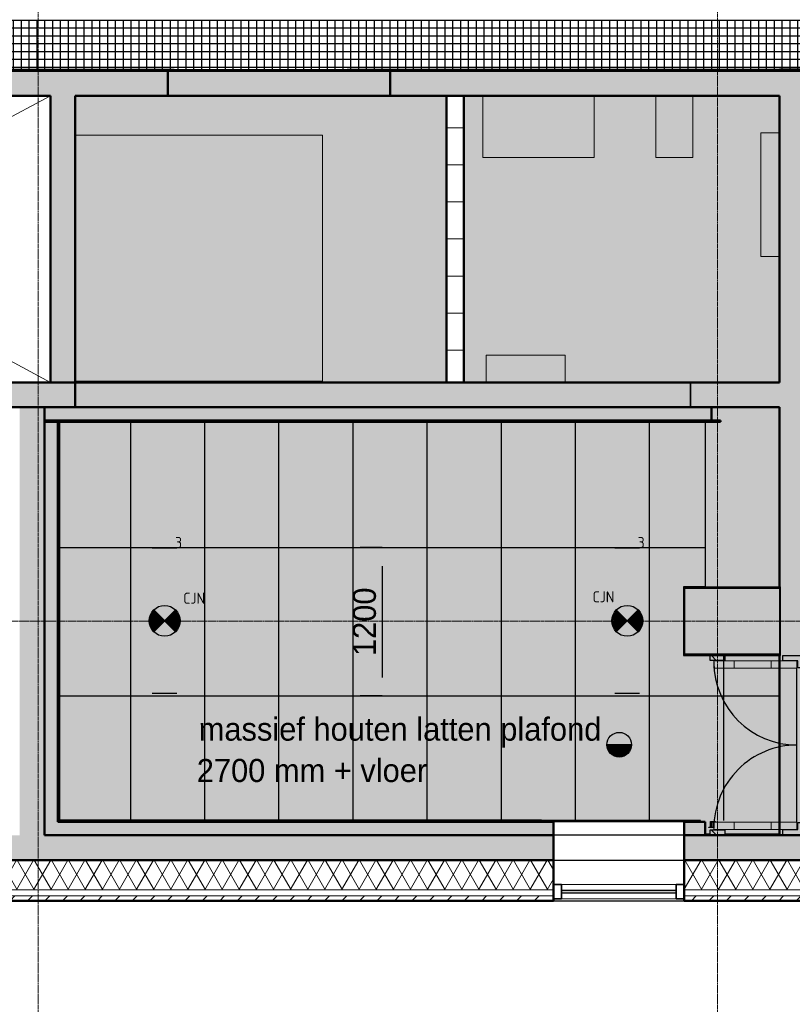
# Model space of a CAD drawing. Header units: millimetres. Extents: x 3625 to 90524, y -20577 to 42628.
# Tile 121 of 256: x 62089 to 68344, y 16227 to 24196. Entities that reach past the tile are written whole.
import ezdxf
from ezdxf.enums import TextEntityAlignment as Align
from ezdxf.xclip import XClip

# ---------------------------------------------------------------- set-up
doc = ezdxf.new("R2010")
doc.units = ezdxf.units.MM
doc.header["$XCLIPFRAME"] = 2
doc.linetypes.add('stramien', pattern=[22.225, 12.7, -3.175, 3.175, -3.175])
for name, color, linetype, lineweight in [('A-CLNG-IDEN', 6, 'Continuous', 18), ('A-CLNG-SUSP', 5, 'Continuous', 25), ('A-DOOR', 1, 'Continuous', 25), ('A-FLOR-OTLN', 6, 'Continuous', 18), ('A-FLOR-PATT', 8, 'Continuous', 18), ('A-GENM', 6, 'Continuous', 18), ('A-GLAZ', 6, 'Continuous', 18), ('A-GLAZ-CWMG', 3, 'Continuous', 18), ('A-WALL', 2, 'Continuous', 25), ('A-WALL-PATT', 2, 'Continuous', 50), ('I-WALL', 2, 'Continuous', 25), ('S-COLS', 6, 'Continuous', 18), ('S-GRID', 1, 'Continuous', 18), ('Shaft Openings', 7, 'Continuous', 18)]:
    doc.layers.add(name, color=color, linetype=linetype, lineweight=lineweight)
for name, color, linetype in [('ATN Latten PL', 240, 'Continuous'), ('ATN Roosterplafond', 20, 'Continuous'), ('EL6321--', 3, 'Continuous'), ('EL6511--', 3, 'Continuous')]:
    doc.layers.add(name, color=color, linetype=linetype)
doc.styles.add('Frutiger_3', font='txt', dxfattribs={"height": 186.571782})
doc.styles.add('STABICAD-018', font='ISO8.SHX', dxfattribs={"height": 90})
doc.dimstyles.new('00_KU_2_5mm_-_pijl', dxfattribs={"dimscale": 304.8, "dimtxt": 250, "dimasz": 0.492126, "dimexe": 0.590551, "dimexo": 0.0625, "dimgap": 0.164042, "dimtad": 1, "dimdec": 0, "dimzin": 0, "dimdsep": 46, "dimtxsty": 'Frutiger_3', "dimsah": 1, "dimcen": 0.09, "dimdle": 0.590551, "dimazin": 0, "dimtfac": 1, "dimtdec": 0, "dimtix": 1, "dimtmove": 0, "dimatfit": 3, "dimfxl": 0.590551, "dimfxlon": 1, "dimtvp": 1, "dimtolj": 1, "dimtzin": 0, "dimarcsym": 2})
pattern_1 = [(315, (7129.3, 43427.6), (707.107, 707.107), []), (45, (7129.3, 43427.6), (-707.107, 707.107), [])]
pattern_2 = [(0, (7129.27, 43427.6), (0, 300), [])]
pattern_3 = [(0, (24722.47, 0), (406.4, 101.6), [33.528, -271.272, 33.528, -271.272, -1625.6]), (0, (24722.47, 0), (406.4, 101.6), [-609.6, 33.528, -576.072, 33.528, -271.272, -711.2]), (0, (24722.47, 0), (406.4, 101.6), [-1524, 33.528, -169.672, 33.528, -474.472]), (120, (24874.87, 50.8), (-291.18818, 301.15272), [33.528, -271.272, 33.528, -271.272, -1625.6]), (120, (24874.87, 50.8), (-291.18818, 301.15272), [-609.6, 33.528, -576.072, 33.528, -271.272, -711.2]), (120, (24874.87, 50.8), (-291.18818, 301.15272), [-1524, 33.528, -169.672, 33.528, -474.472]), (240, (24925.67, 254), (-115.21182, -402.75272), [33.528, -271.272, 33.528, -271.272, -1625.6]), (240, (24925.67, 254), (-115.21182, -402.75272), [-609.6, 33.528, -576.072, 33.528, -271.272, -711.2]), (240, (24925.67, 254), (-115.21182, -402.75272), [-1524, 33.528, -169.672, 33.528, -474.472])]

# ---------------------------------------------------------------- blocks, each defined once
blk = doc.blocks.new('3073_04 constructie_abt_export 08-11-2012_rvt-1-Plotview plafond vierde Verdieping - 1 op 100')
at = {"layer": 'A-FLOR-PATT'}
h = blk.add_hatch(color=254, dxfattribs=at)
h.paths.add_polyline_path([(42916.6, 17595.2), (43516.6, 17595.2), (43516.6, 17603.2), (43076.1, 17603.2), (43076.1, 17598.2), (42956.1, 17598.2), (42956.1, 17603.2), (42916.6, 17603.2)], flags=0)
h.paths.add_polyline_path([(42276.7, 17705.2), (42876.6, 17705.2), (42876.6, 17715.2), (41591.6, 17715.2), (41591.6, 17705.2), (41686.6, 17705.2)], flags=0)
h.paths.add_polyline_path([(42916.6, 19605.2), (43516.6, 19605.2), (43516.6, 21061.2), (42966.6, 21061.2), (42966.6, 20951.2), (43039.6, 20951.2), (43039.6, 20941.2), (42916.6, 20941.2), (42916.6, 19607.9)], flags=0)
h.paths.add_polyline_path([(33086.6, 21051.2), (33096.6, 21051.2), (33096.6, 21053.2), (33086.6, 21053.2)], flags=0)
h.paths.add_polyline_path([(41068.2, 21261.2), (41144, 21261.2), (41144, 21481.2), (41783.6, 21481.2), (41783.6, 21261.2), (43516.6, 21261.2), (43516.6, 22280.8), (43366.6, 22280.8), (43366.6, 23280.8), (43516.6, 23280.8), (43516.6, 23581.2), (42816.6, 23581.2), (42816.6, 23081.2), (42516.6, 23081.2), (42516.6, 23581.2), (42016.6, 23581.2), (42016.6, 23081.2), (41116.6, 23081.2), (41116.6, 23581.2), (40960.8, 23581.2), (40960.8, 21261.2)], flags=0)
h.paths.add_polyline_path([(40820.8, 21261.2), (40820.8, 23581.2), (37816.6, 23581.2), (37816.6, 23261.2), (39816.6, 23261.2), (39816.6, 21261.2)], flags=0)
h.paths.add_polyline_path([(42488.9, 24301.2), (43516.6, 24301.2), (43516.4, 24551.2), (42739.6, 24551.2), (42739.6, 25105.2), (43516.6, 25105.2), (43516.6, 25355.2), (42488.9, 25355.2), (42488.9, 24318.3)], flags=0)
h.paths.add_polyline_path([(32134.8, 24301.2), (32544.6, 24301.2), (32544.6, 25355.2), (32134.8, 25355.2), (32134.8, 25105.2), (32293.6, 25105.2), (32293.6, 24551.2), (32134.8, 24551.2), (32134.8, 24318.3)], flags=0)
h.paths.add_polyline_path([(37493.8, 24301.2), (38044.1, 24301.2), (38044.1, 25355.2), (36988.9, 25355.2), (36988.9, 24301.2), (37166.3, 24301.2)], flags=0)
h.paths.add_polyline_path([(37244.3, 24551.2), (37244.3, 25105.2), (37798.3, 25105.2), (37798.3, 24551.2), (37249.6, 24551.2)], flags=0)
h.paths.add_polyline_path([(37788.3, 24561.2), (37788.3, 25095.2), (37783.6, 25095.2), (37783.6, 24561.2)], flags=0)
h.paths.add_polyline_path([(43516.6, 26233.1), (43516.6, 26251.2), (42505.2, 26251.2), (42505.2, 28871.2), (43516.6, 28871.2), (43516.6, 28901.9), (42488.9, 28901.9), (42488.9, 26233.1), (43485.2, 26233.1)], flags=0)
h.paths.add_polyline_path([(43005.2, 26751.2), (43516.6, 26751.2), (43516.6, 26761.2), (43015.2, 26761.2), (43015.2, 28361.2), (43516.6, 28361.2), (43516.6, 28371.2), (43005.2, 28371.2), (43005.2, 26761.2)], flags=0)
h.paths.add_polyline_path([(43261.1, 29801.2), (43516.6, 29801.2), (43516.4, 30051.2), (42739.6, 30051.2), (42739.6, 30605.2), (43516.6, 30605.2), (43516.6, 30855.2), (42488.8, 30855.2), (42488.8, 29801.2), (43107.8, 29801.2)], flags=0)
h.paths.add_polyline_path([(37442.7, 29801.2), (41710.7, 29801.2), (41710.7, 31078.2), (41293.3, 31078.2), (41293.3, 30041.2), (32134.8, 30041.2), (32134.8, 29801.2), (37249.6, 29801.2)], flags=0)
h.paths.add_polyline_path([(41068.2, 30261.2), (41073.3, 30261.2), (41073.3, 30715.7), (40995.1, 30715.7), (40995.1, 30261.2)], flags=0)
h.paths.add_polyline_path([(39340.3, 30261.2), (39550.3, 30261.2), (39550.3, 30715.7), (39340.3, 30715.7), (39340.3, 30482)], flags=0)
h.paths.add_polyline_path([(33903.6, 30261.2), (33903.6, 30715.7), (33602.6, 30715.7), (33602.6, 30261.2), (33817.3, 30261.2)], flags=0)
h.paths.add_polyline_path([(32134.8, 30595.2), (32229.1, 30595.2), (32229.1, 30715.7), (32134.8, 30714.6), (32134.8, 30687.4)], flags=0)
h.paths.add_polyline_path([(41068.2, 30860.7), (41073.3, 30860.7), (41073.3, 31078.2), (41051.3, 31078.2), (41051.3, 30860.7)], flags=0)
h = blk.add_hatch(color=10, dxfattribs=at)
h.paths.add_polyline_path([(41783.6, 21261.2), (41783.6, 21481.2), (41144, 21481.2), (41144, 21261.2)], flags=0)
h.paths.add_polyline_path([(42816.6, 23081.2), (42816.6, 23581.2), (42516.6, 23581.2), (42516.6, 23081.2)], flags=0)
h.paths.add_polyline_path([(41916.6, 23081.2), (42016.6, 23081.2), (42016.6, 23581.2), (41116.6, 23581.2), (41116.6, 23081.2), (41783.6, 23081.2)], flags=0)
at = {"layer": 'A-WALL-PATT', "lineweight": 25}
for points in [[(36234.2, 23581.2), (37616.6, 23581.2), (37616.6, 23781.2), (33096.6, 23781.2), (33096.6, 23581.2), (33817.3, 23581.2)], [(38566.6, 23581.2), (40366.6, 23581.2), (40366.6, 23781.2), (38566.6, 23781.2)], [(37616.6, 21061.2), (37816.6, 21061.2), (37816.6, 23581.2), (37616.6, 23581.2), (37616.6, 21261.2)], [(37616.6, 21061.2), (37616.6, 21261.2), (33296.6, 21261.2), (33296.6, 21061.2), (36234.2, 21061.2)], [(43516.6, 21061.2), (43516.6, 21261.2), (37366.6, 21261.2), (37366.6, 21061.2), (43485.2, 21061.2)], [(37566.6, 17595.2), (37566.6, 21061.2), (37366.6, 21061.2), (37366.6, 17595.2)], [(43516.6, 19593.2), (43716.6, 19593.2), (43716.6, 21061.2), (43516.6, 21061.2), (43516.6, 20209.1)], [(43716.6, 17595.2), (43716.6, 19061.2), (43516.6, 19061.2), (43516.6, 17595.2)]]:
    blk.add_hatch(color=250, dxfattribs=at).paths.add_polyline_path(points, flags=0)
h = blk.add_hatch(color=250, dxfattribs=at)
h.paths.add_polyline_path([(43516.6, 23581.2), (43516.6, 23781.2), (40366.6, 23781.2), (40366.6, 23581.2), (43485.2, 23581.2)], flags=0)
h.paths.add_polyline_path([(38566.6, 23581.2), (38566.6, 23781.2), (37616.6, 23781.2), (37616.6, 23581.2), (37816.6, 23581.2)], flags=0)
h = blk.add_hatch(color=250, dxfattribs=at)
h.paths.add_polyline_path([(43516.6, 19061.2), (43716.6, 19061.2), (43716.6, 19593.2), (43516.6, 19593.2), (43516.6, 19387.3)], flags=0)
h.paths.add_polyline_path([(43716.6, 21061.2), (43716.6, 23793.2), (43516.6, 23793.2), (43516.6, 21061.2)], flags=0)
h = blk.add_hatch(color=250, dxfattribs=at)
h.paths.add_polyline_path([(43485.2, 17395.2), (43716.6, 17395.2), (43716.6, 17593.2), (43516.6, 17593.2), (43516.6, 17595.2), (42746.6, 17595.2), (42746.6, 17395.2)], flags=0)
h.paths.add_polyline_path([(41686.6, 17395.2), (41686.6, 17595.2), (34162.9, 17595.2), (34162.9, 17395.2), (41068.2, 17395.2)], flags=0)
h.paths.add_polyline_path([(33470.3, 17395.2), (33470.3, 17595.2), (32116.6, 17595.2), (32116.6, 17395.2)], flags=0)
at = {"layer": 'S-COLS', "lineweight": 5}
blk.add_hatch(color=256, dxfattribs=at).paths.add_polyline_path([(43516.6, 19061.2), (43516.6, 19595.2), (42749.6, 19595.2), (42749.6, 19061.2), (43485.2, 19061.2)], flags=0)
at = {"layer": 'A-FLOR-OTLN', "color": 7}
for p, q in [((41116.6, 23581.2), (41116.6, 23081.2)), ((42016.6, 23081.2), (42016.6, 23581.2)), ((42516.6, 23581.2), (42516.6, 23081.2)), ((42816.6, 23081.2), (42816.6, 23581.2)), ((43516.6, 23280.8), (43366.6, 23280.8)), ((43366.6, 23280.8), (43366.6, 22280.8)), ((39816.6, 23261.2), (37816.6, 23261.2)), ((39816.6, 21261.2), (39816.6, 23261.2)), ((41116.6, 23081.2), (42016.6, 23081.2)), ((42516.6, 23081.2), (42816.6, 23081.2)), ((43366.6, 22280.8), (43516.6, 22280.8)), ((41783.6, 21481.2), (41144, 21481.2)), ((41144, 21481.2), (41144, 21261.2)), ((41783.6, 21261.2), (41783.6, 21481.2))]:
    blk.add_line(p, q, dxfattribs=at)
at = {"layer": 'A-WALL', "color": 50, "lineweight": 50}
for p, q in [((33096.6, 23781.2), (37616.6, 23781.2)), ((37616.6, 23781.2), (38566.6, 23781.2)), ((38566.6, 23781.2), (38566.6, 23581.2)), ((38566.6, 23781.2), (40366.6, 23781.2)), ((38566.6, 23581.2), (38566.6, 23781.2)), ((40366.6, 23581.2), (40366.6, 23781.2)), ((40366.6, 23781.2), (43516.6, 23781.2)), ((40366.6, 23781.2), (40366.6, 23581.2)), ((43516.6, 23781.2), (43516.6, 23793.2)), ((43516.6, 23793.2), (43716.6, 23793.2)), ((37616.6, 23581.2), (33296.6, 23581.2)), ((37616.6, 21261.2), (37616.6, 23581.2)), ((38566.6, 23581.2), (37816.6, 23581.2)), ((37816.6, 23581.2), (37816.6, 21061.2)), ((40366.6, 23581.2), (38566.6, 23581.2)), ((43516.6, 23581.2), (40366.6, 23581.2)), ((43516.6, 21261.2), (43516.6, 23581.2)), ((33296.6, 21261.2), (37616.6, 21261.2)), ((37366.6, 21261.2), (43516.6, 21261.2)), ((37616.6, 21061.2), (33296.6, 21061.2)), ((43516.6, 21061.2), (37566.6, 21061.2)), ((37566.6, 21061.2), (37566.6, 17595.2)), ((37816.6, 21061.2), (37616.6, 21061.2)), ((43516.6, 19595.2), (43516.6, 21061.2)), ((43516.6, 17595.2), (43516.6, 19061.2)), ((37566.6, 17595.2), (41686.6, 17595.2)), ((41686.6, 17595.2), (41686.6, 17395.2)), ((42746.6, 17595.2), (43516.6, 17595.2)), ((42746.6, 17395.2), (42746.6, 17595.2)), ((43716.6, 17595.2), (43516.6, 17595.2)), ((41686.6, 17395.2), (34162.9, 17395.2)), ((43716.6, 17395.2), (42746.6, 17395.2))]:
    blk.add_line(p, q, dxfattribs=at)
at = {"layer": 'A-WALL', "color": 250}
for p, q in [((42746.6, 17595.2), (41686.6, 17595.2)), ((41686.6, 17395.2), (42746.6, 17395.2))]:
    blk.add_line(p, q, dxfattribs=at)
at = {"layer": 'S-COLS', "color": 90, "lineweight": 35}
for p, q in [((42749.6, 19061.2), (42749.6, 19595.2)), ((42749.6, 19595.2), (43516.6, 19595.2)), ((43516.6, 19595.2), (43516.6, 19593.2)), ((43516.6, 19061.2), (42749.6, 19061.2))]:
    blk.add_line(p, q, dxfattribs=at)
at = {"layer": 'Shaft Openings'}
for p, q in [((33296.6, 23581.2), (37616.6, 21261.2)), ((37616.6, 23581.2), (33296.6, 21261.2))]:
    blk.add_line(p, q, dxfattribs=at)
blk = doc.blocks.new('10844_ABT model nieuw_export 08-11-2012_rvt-1-Plotview plafond vierde Verdieping - 1 op 100')
at = {"layer": 'A-FLOR-PATT'}
h = blk.add_hatch(color=254, dxfattribs=at)
h.paths.add_polyline_path([(45902.2, 21269.2), (46090.8, 21269.2), (46090.8, 23161.2), (43720.8, 23161.2), (43720.8, 23171.2), (43716.6, 23171.2), (43716.6, 21269.2)], flags=0)
h.paths.add_polyline_path([(28740, 21269.2), (30263.6, 21269.2), (30263.6, 23567.2), (28470.7, 23567.2), (28470.7, 21269.2)], flags=0)
h.paths.add_polyline_path([(43516.6, 22280.8), (43516.6, 23280.8), (43366.6, 23280.8), (43366.6, 22280.8), (43485.2, 22280.8)], flags=0)
h.paths.add_polyline_path([(43720.8, 23311.2), (43720.6, 23781.2), (43716.6, 23781.2), (43716.6, 23311.2)], flags=0)
h.paths.add_polyline_path([(43516.6, 24301.2), (43520.8, 24301.2), (43520.8, 24551.2), (43516.6, 24551.2), (43516.6, 24318.3)], flags=0)
h.paths.add_polyline_path([(43520.8, 25105.2), (43520.8, 25355.2), (43516.6, 25355.2), (43516.6, 25105.2)], flags=0)
h.paths.add_polyline_path([(43516.6, 26233.1), (43520.8, 26233.1), (43520.8, 26251.2), (43516.6, 26251.2)], flags=0)
h.paths.add_polyline_path([(43520.8, 26751.2), (43520.8, 26761.2), (43516.6, 26761.2), (43516.6, 26751.2)], flags=0)
h.paths.add_polyline_path([(43516.6, 28361.2), (43520.8, 28361.2), (43520.8, 28371.2), (43516.6, 28371.2)], flags=0)
h.paths.add_polyline_path([(43516.6, 28871.2), (43520.8, 28871.2), (43520.8, 28901.9), (43516.6, 28901.9)], flags=0)
h.paths.add_polyline_path([(43516.6, 29801.2), (43520.8, 29801.2), (43520.8, 30051.2), (43516.6, 30051.2)], flags=0)
blk.add_hatch(color=254, dxfattribs=at).paths.add_polyline_path([(39816.6, 21269.2), (39816.6, 23261.2), (37816.6, 23261.2), (37816.6, 21269.2), (38651.2, 21269.2)], flags=0)
blk = doc.blocks.new('32_KA HK-20 - Houten deur op kleefmagneet trappenhuis-7675201-Plotview plafond vierde Verdieping - 1 op 100')
at = {"layer": 'A-DOOR', "lineweight": 18}
h = blk.add_hatch(dxfattribs=at)
h.set_pattern_fill('FP_60', color=256, style=0, pattern_type=2)
h.set_pattern_definition(pattern_1)
h.paths.add_polyline_path([(5, 471.5), (5, 351.5), (45, 351.5), (45, 471.5)], flags=0)
h = blk.add_hatch(dxfattribs=at)
h.set_pattern_fill('FP_61', color=256, style=0, pattern_type=2)
h.set_pattern_definition(pattern_2)
h.paths.add_polyline_path([(49, 441.5), (49, -231), (109, -231), (109, 441.5)], flags=0)
h = blk.add_hatch(dxfattribs=at)
h.set_pattern_fill('FP_61', color=256, style=0, pattern_type=2)
h.set_pattern_definition(pattern_2)
h.paths.add_polyline_path([(1354, 441.5), (1354, -231), (1414, -231), (1414, 441.5)], flags=0)
h = blk.add_hatch(dxfattribs=at)
h.set_pattern_fill('FP_60', color=256, style=0, pattern_type=2)
h.set_pattern_definition(pattern_1)
h.paths.add_polyline_path([(1418, 351.5), (1458, 351.5), (1458, 471.5), (1418, 471.5)], flags=0)
at = {"layer": 'A-DOOR'}
for p, q in [((64, 441.5), (64, 481.5)), ((64, 481.5), (69, 481.5)), ((69, 481.5), (69, 467.5)), ((5, 351.5), (5, 471.5)), ((5, 471.5), (45, 471.5)), ((45, 471.5), (45, 351.5)), ((109, 441.5), (64, 441.5)), ((69, 467.5), (114, 467.5)), ((109, 462.5), (69, 462.5)), ((69, 462.5), (69, 446.5)), ((69, 446.5), (109, 446.5)), ((109, 446.5), (109, 462.5)), ((109, 427.5), (109, 441.5)), ((114, 427.5), (109, 427.5)), ((114, 467.5), (114, 427.5)), ((1418, 351.5), (1418, 471.5)), ((1418, 471.5), (1458, 471.5)), ((1458, 471.5), (1458, 351.5)), ((45, 351.5), (5, 351.5)), ((1458, 351.5), (1418, 351.5)), ((5, -289), (5, -116)), ((5, -116), (49, -116)), ((49, -116), (49, -239)), ((1414, -239), (1414, -116)), ((1414, -116), (1458, -116)), ((1458, -116), (1458, -289)), ((49, -239), (105, -239)), ((105, -239), (105, -289)), ((109, -231), (1354, -231)), ((1358, -289), (1358, -239)), ((1358, -239), (1414, -239)), ((105, -289), (5, -289)), ((1458, -289), (1358, -289))]:
    blk.add_line(p, q, dxfattribs=at)
at = {"layer": 'A-DOOR', "lineweight": 18}
for p, q in [((49, -231), (49, 441.5)), ((49, 441.5), (109, 441.5)), ((109, 441.5), (109, -231)), ((1354, -231), (1354, 441.5)), ((1354, 441.5), (1414, 441.5)), ((1414, 441.5), (1414, -231)), ((109, -231), (49, -231)), ((1414, -231), (1354, -231))]:
    blk.add_line(p, q, dxfattribs=at)
at = {"layer": 'A-DOOR'}
for centre, start, end in [((60.1, -231), 360, 90), ((1405, -231), 90, 180)]:
    blk.add_arc(centre, 672.5, start, end, dxfattribs=at)
blk = doc.blocks.new('42_KA leemstuc betonkolomafwerking - Type-7433556-Plotview plafond vierde Verdieping - 1 op 100')
at = {"layer": 'A-GENM'}
h = blk.add_hatch(dxfattribs=at)
h.set_pattern_fill('FP_107', color=256, style=0, pattern_type=2)
h.set_pattern_definition([(0, (-18294.12, -19328.2), (406.4, 101.6), [33.528, -271.272, 33.528, -1896.872]), (0, (-18294.12, -19328.2), (406.4, 101.6), [-338.328, -271.272, 33.528, -576.072, -1016]), (0, (-18294.12, -19328.2), (406.4, 101.6), [-1219.2, 33.528, -271.272, 33.528, -677.672]), (0, (-18294.12, -19328.2), (406.4, 101.6), [-1557.528, -169.672, 33.528, -474.472]), (120, (-18141.72, -19277.4), (-291.1882, 301.15272), [33.528, -271.272, 33.528, -1896.872]), (120, (-18141.72, -19277.4), (-291.1882, 301.15272), [-338.328, -271.272, 33.528, -576.072, -1016]), (120, (-18141.72, -19277.4), (-291.1882, 301.15272), [-1219.2, 33.528, -271.272, 33.528, -677.672]), (120, (-18141.72, -19277.4), (-291.1882, 301.15272), [-1557.528, -169.672, 33.528, -474.472]), (240, (-18090.92, -19074.2), (-115.2118, -402.75272), [33.528, -271.272, 33.528, -1896.872]), (240, (-18090.92, -19074.2), (-115.2118, -402.75272), [-338.328, -271.272, 33.528, -576.072, -1016]), (240, (-18090.92, -19074.2), (-115.2118, -402.75272), [-1219.2, 33.528, -271.272, 33.528, -677.672]), (240, (-18090.92, -19074.2), (-115.2118, -402.75272), [-1557.528, -169.672, 33.528, -474.472])])
h.paths.add_polyline_path([(510, -277), (510, 277), (-277, 277), (-277, -277), (468.6, -277)], flags=0)
h.paths.add_polyline_path([(-267, -267), (-267, 267), (500, 267), (500, -267), (468.6, -267)], flags=0)
for p, q in [((-277, 277), (510, 277)), ((-277, -277), (-277, 277)), ((500, 267), (-267, 267)), ((-267, 267), (-267, -267)), ((500, -267), (500, 267)), ((510, 277), (510, -277)), ((510, -277), (-277, -277)), ((-267, -267), (500, -267))]:
    blk.add_line(p, q, dxfattribs=at)
blk = doc.blocks.new('System Panel - 31_3B_glas-12381428-Plotview plafond vierde Verdieping - 1 op 100')
at = {"layer": 'A-GLAZ'}
blk.add_hatch(color=256, dxfattribs=at).paths.add_polyline_path([(463, -12.5), (463, 12.5), (-463, 12.5), (-463, -12.5), (-45.9, -12.5)], flags=0)
at = {"layer": 'A-GLAZ', "lineweight": 25}
for p, q in [((-463, -12.5), (-463, 12.5)), ((-463, 12.5), (463, 12.5)), ((463, 12.5), (463, -12.5)), ((463, -12.5), (-463, -12.5))]:
    blk.add_line(p, q, dxfattribs=at)
blk = doc.blocks.new('Rectangular Mullion - 30_3B_rechthoek-7655490-Plotview plafond vierde Verdieping - 1 op 100')
at = {"layer": 'A-GLAZ-CWMG'}
for p, q in [((49110.6, 17196.2), (50036.6, 17196.2)), ((49110.6, 17082.2), (50036.6, 17082.2))]:
    blk.add_line(p, q, dxfattribs=at)
blk = doc.blocks.new('Rectangular Mullion - 30_3B_rechthoek-V22-Plotview plafond vierde Verdieping - 1 op 100')
at = {"layer": 'A-GLAZ-CWMG', "lineweight": 35}
for p, q in [((0, 57), (-67, 57)), ((-67, 57), (-67, -57)), ((0, -57), (0, 57)), ((-67, -57), (0, -57))]:
    blk.add_line(p, q, dxfattribs=at)
blk = doc.blocks.new('Rectangular Mullion - 30_3B_rechthoek-V23-Plotview plafond vierde Verdieping - 1 op 100')
at = {"layer": 'A-GLAZ-CWMG', "lineweight": 35}
for p, q in [((-67, 57), (0, 57)), ((-67, -57), (-67, 57)), ((0, 57), (0, -57)), ((0, -57), (-67, -57))]:
    blk.add_line(p, q, dxfattribs=at)
blk = doc.blocks.new('E00021')
at = {"color": 0, "linetype": 'Continuous'}
blk.add_line((2, 0), (-2, 0), dxfattribs=at)
blk.add_lwpolyline([(-1, 0, 2, 2, 1), (1, 0, 2, 2, 1)], format="xyseb", dxfattribs=at)
blk.add_circle((0, 0), 2, dxfattribs=at)
at = {"color": 0, "linetype": 'Continuous', "style": 'STABICAD-018'}
for tag, p in [('CODING1', (-1.83, 6.44)), ('CODING2', (-1.55, 3.98)), ('ARTICLECODE', (0, 0)), ('FIREPROTECTION_PANEL', (0, -4.16)), ('FIREPROTECTION_ZONE', (-0.93, -7.76)), ('FIREPROTECTION_HARDWARENUMBER', (6.31, -10.35))]:
    blk.add_attdef(tag, text='', height=1.8, dxfattribs=at).set_placement(p, align=Align.MIDDLE)
blk = doc.blocks.new('E00018')
at = {"color": 0, "linetype": 'Continuous'}
for p, q in [((-1.77, -1.77), (1.77, 1.77)), ((1.77, -1.77), (-1.77, 1.77))]:
    blk.add_line(p, q, dxfattribs=at)
at = {"color": 0, "linetype": 'Continuous', "const_width": 2.5}
for points in [[(-0.88, 0.88, -0.198912), (0, 1.25, -0.198912), (0.88, 0.88, -1)], [(-0.88, -0.88, 0.198912), (0, -1.25, 0.198912), (0.88, -0.88, 1)]]:
    blk.add_lwpolyline(points, format="xyb", dxfattribs=at)
blk = doc.blocks.new('*U214')
at = {"color": 0, "linetype": 'ByBlock'}
for p, q in [((-11.76, 2), (-11.76, -2)), ((11.76, 2), (11.76, -2))]:
    blk.add_line(p, q, dxfattribs=at)
at = {"color": 0, "linetype": 'Continuous'}
blk.add_circle((0, 0), 2.5, dxfattribs=at)
at = {"color": 0, "linetype": 'ByBlock'}
for points in [[(-2.5, 0.75), (-11.76, 0.75), (-2.5, -0.75), (-11.76, -0.75)], [(2.5, 0.75), (11.76, 0.75), (2.5, -0.75), (11.76, -0.75)]]:
    blk.add_solid(points, dxfattribs=at)
blk.add_blockref('E00018', (0, 0), dxfattribs=at)
at = {"color": 0, "linetype": 'Continuous', "style": 'STABICAD-018'}
for tag, p in [('PANEL', (0, 8)), ('CIRCUIT', (0, 5)), ('SUBCIRCUIT', (4.5, 5)), ('LIGHTFIXTURECODE', (0, 0)), ('SWITCHCODE', (4.5, -3))]:
    blk.add_attdef(tag, text='', height=1.8, dxfattribs=at).set_placement(p, align=Align.MIDDLE)
blk = doc.blocks.new('*U215')
at = {"color": 0, "linetype": 'ByBlock'}
for p, q in [((-11.76, 2), (-11.76, -2)), ((11.76, 2), (11.76, -2))]:
    blk.add_line(p, q, dxfattribs=at)
at = {"color": 0, "linetype": 'Continuous'}
blk.add_circle((0, 0), 2.5, dxfattribs=at)
at = {"color": 0, "linetype": 'ByBlock'}
for points in [[(-2.5, 0.75), (-11.76, 0.75), (-2.5, -0.75), (-11.76, -0.75)], [(2.5, 0.75), (11.76, 0.75), (2.5, -0.75), (11.76, -0.75)]]:
    blk.add_solid(points, dxfattribs=at)
blk.add_blockref('E00018', (0, 0), dxfattribs=at)
at = {"color": 0, "linetype": 'Continuous', "style": 'STABICAD-018'}
for tag, p in [('PANEL', (0, 8)), ('CIRCUIT', (0, 5)), ('SUBCIRCUIT', (4.5, 5)), ('LIGHTFIXTURECODE', (0, 0)), ('SWITCHCODE', (4.5, -3))]:
    blk.add_attdef(tag, text='', height=1.8, dxfattribs=at).set_placement(p, align=Align.MIDDLE)
blk = doc.blocks.new('*D227')
at = {"layer": 'ATN Roosterplafond', "color": 0, "lineweight": -2, "transparency": 16777216}
for p, q in [((65024.1, 19923.2), (64844.1, 19923.2)), ((65024.1, 19773.2), (65024.1, 18873.2)), ((65024.1, 18723.2), (64844.1, 18723.2))]:
    blk.add_line(p, q, dxfattribs=at)
at = {"layer": 'ATN Roosterplafond', "color": 0, "transparency": 16777216}
for points in [[(64999.1, 19773.2), (65049.1, 19773.2), (65024.1, 19923.2)], [(64999.1, 18873.2), (65049.1, 18873.2), (65024.1, 18723.2)]]:
    blk.add_solid(points, dxfattribs=at)
at = {"layer": 'Defpoints', "color": 0, "transparency": 16777216}
for p in [(65024.1, 19923.2), (65024.1, 18723.2), (65024.1, 18723.2)]:
    blk.add_point(p, dxfattribs=at)
at = {"layer": 'ATN Roosterplafond', "color": 0, "transparency": 16777216, "insert": (64880.8, 19323.2), "char_height": 186.57, "attachment_point": 5, "rotation": 90, "style": 'Frutiger_3'}
blk.add_mtext('\\A1;1200', dxfattribs=at)

msp = doc.modelspace()

# ---------------------------------------------------------------- hatches: boundary and pattern name
at = {"layer": 'A-WALL-PATT', "lineweight": 18}
h = msp.add_hatch(dxfattribs=at)
h.set_pattern_fill('FP_10', color=256, style=0, pattern_type=2)
h.set_pattern_definition(pattern_3)
h.paths.add_polyline_path([(71043.1, 23781.2), (71043.1, 23791.2), (70506.1, 23791.2), (70506.1, 23781.2), (71033.1, 23781.2)], flags=0)
h.paths.add_polyline_path([(68822.1, 23781.2), (68822.1, 23791.2), (64739.1, 23791.2), (64739.1, 23781.2), (68207.7, 23781.2)], flags=0)
h.paths.add_polyline_path([(63339.1, 23781.2), (63339.1, 23791.2), (61876.6, 23791.2), (61876.6, 23781.2)], flags=0)
h.paths.add_polyline_path([(60739.1, 23781.2), (60739.1, 23791.2), (59641.6, 23791.2), (59641.6, 23781.2)], flags=0)
h.paths.add_polyline_path([(58504.1, 23781.2), (58504.1, 23791.2), (57819.1, 23791.2), (57819.1, 23781.2)], flags=0)
h.paths.add_polyline_path([(56727, 23781.2), (56849.1, 23781.2), (56849.1, 23791.2), (56639.1, 23791.2), (56639.1, 23781.2)], flags=0)
h = msp.add_hatch(dxfattribs=at)
h.set_pattern_fill('FP_46', color=256, angle=90, style=0, pattern_type=2)
h.set_pattern_definition([(0, (65543.24, 22421.2), (0, -300), [])])
h.paths.add_polyline_path([(65683.2, 21261.2), (65683.2, 23581.2), (65543.2, 23581.2), (65543.2, 21261.2)], flags=0)
at = {"layer": 'A-WALL-PATT', "lineweight": 25}
for color, points in [(55, [(67519.1, 21061.2), (67519.1, 21261.2), (62539.1, 21261.2), (62539.1, 21061.2), (65790.7, 21061.2)]), (256, [(62289.1, 17595.2), (62399.1, 17595.2), (62399.1, 21061.2), (62289.1, 21061.2), (62289.1, 17743.6)]), (256, [(67689.1, 20951.2), (67689.1, 21061.2), (62399.1, 21061.2), (62399.1, 20951.2), (65790.7, 20951.2)])]:
    msp.add_hatch(color=color, dxfattribs=at).paths.add_polyline_path(points, flags=0)
at = {"layer": 'A-WALL-PATT', "lineweight": 18}
h = msp.add_hatch(dxfattribs=at)
h.set_pattern_fill('FP_10', color=256, style=0, pattern_type=2)
h.set_pattern_definition(pattern_3)
h.paths.add_polyline_path([(67762, 20941.2), (67762, 20951.2), (62288.7, 20951.2), (62288.7, 20941.2), (65790.7, 20941.2)], flags=0)
h = msp.add_hatch(dxfattribs=at)
h.set_pattern_fill('FP_10', color=256, style=0, pattern_type=2)
h.set_pattern_definition(pattern_3)
h.paths.add_polyline_path([(62409.1, 17705.2), (62409.1, 20941.2), (62399.1, 20941.2), (62399.1, 17705.2)], flags=0)
at = {"layer": 'A-WALL-PATT', "lineweight": 25}
h = msp.add_hatch(color=256, dxfattribs=at)
h.paths.add_polyline_path([(65790.7, 17595.2), (66409.1, 17595.2), (66409.1, 17705.2), (62399.1, 17705.2), (62399.1, 17595.2)], flags=0)
h.paths.add_polyline_path([(67469.1, 17595.2), (67639.1, 17595.2), (67639.1, 17705.2), (67469.1, 17705.2)], flags=0)
at = {"layer": 'A-WALL-PATT', "lineweight": 18}
h = msp.add_hatch(dxfattribs=at)
h.set_pattern_fill('FP_10', color=256, style=0, pattern_type=2)
h.set_pattern_definition(pattern_3)
h.paths.add_polyline_path([(66314.1, 17705.2), (66314.1, 17715.2), (62409.1, 17715.2), (62409.1, 17705.2), (65790.7, 17705.2)], flags=0)
h = msp.add_hatch(dxfattribs=at)
h.set_pattern_fill('FP_332', color=256, angle=-60, style=0, pattern_type=2)
h.set_pattern_definition([(300, (24722.47, 0.0001), (-103.92305, -60), []), (240, (24722.47, 0.0001), (-103.92305, 60), [])])
h.paths.add_polyline_path([(79159.1, 17155.2), (79319.1, 17155.2), (79319.1, 17395.2), (74826.1, 17395.2), (74826.1, 17155.2), (79084.1, 17155.2)], flags=0)
h.paths.add_polyline_path([(73766.1, 17155.2), (73766.1, 17395.2), (72712.1, 17395.2), (72712.1, 17155.2), (73041.6, 17155.2)], flags=0)
h.paths.add_polyline_path([(71043.1, 17155.2), (71043.1, 17395.2), (69989.1, 17395.2), (69989.1, 17155.2), (70624.7, 17155.2)], flags=0)
h.paths.add_polyline_path([(66409.1, 17155.2), (66409.1, 17395.2), (61509.1, 17395.2), (61509.1, 17155.2), (65790.7, 17155.2)], flags=0)
h.paths.add_polyline_path([(67469.1, 17155.2), (68444.1, 17155.2), (68444.1, 17395.2), (67469.1, 17395.2)], flags=0)
h = msp.add_hatch(dxfattribs=at)
h.set_pattern_fill('FP_331', color=256, style=0, pattern_type=2)
h.set_pattern_definition([(45, (24722.47, 0), (-70.71068, 70.71068), [])])
h.paths.add_polyline_path([(77875.6, 17065.2), (79159.1, 17065.2), (79159.1, 17082.2), (79319.1, 17082.2), (79319.1, 17105.2), (74826.1, 17105.2), (74826.1, 17065.2), (75458.6, 17065.2)], flags=0)
h.paths.add_polyline_path([(73766.1, 17065.2), (73766.1, 17105.2), (72712.1, 17105.2), (72712.1, 17065.2), (73041.6, 17065.2)], flags=0)
h.paths.add_polyline_path([(70624.7, 17065.2), (71043.1, 17065.2), (71043.1, 17105.2), (69989.1, 17105.2), (69989.1, 17065.2)], flags=0)
h.paths.add_polyline_path([(68207.7, 17065.2), (68444.1, 17065.2), (68444.1, 17105.2), (67469.1, 17105.2), (67469.1, 17065.2)], flags=0)
h.paths.add_polyline_path([(66409.1, 17065.2), (66409.1, 17105.2), (61509.1, 17105.2), (61509.1, 17065.2), (65790.7, 17065.2)], flags=0)
at = {"layer": 'ATN Latten PL'}
h = msp.add_hatch(dxfattribs=at)
h.set_pattern_fill('ANSI36', color=253, scale=20, angle=45)
h.paths.add_polyline_path([(62409.1, 20941.2), (67639.1, 20941.2), (67639.1, 19605.2), (67462.1, 19605.2), (67462.1, 19051.2), (68239.1, 19051.2), (68239.1, 17595.2), (67639.1, 17595.2), (67639.1, 17705.2), (67599.1, 17705.2), (67599.1, 17715.2), (62409.1, 17715.2)])
h.paths.add_polyline_path([(68439.1, 19041.2), (70993.1, 19041.2), (70993.1, 17595.2), (68439.1, 17595.2)])
at = {"layer": 'ATN Roosterplafond'}
h = msp.add_hatch(dxfattribs=at)
h.set_pattern_fill('NET', color=256, scale=20, angle=90)
h.paths.add_polyline_path([(52985.7, 21111.6), (52585.7, 21111.6), (52585.7, 23791.2), (52585.7, 24191.2), (71043.1, 24191.2), (71443.1, 24191.2), (71443.1, 19278.3), (71043.1, 19278.3), (71043.1, 23791.2), (52985.7, 23791.2)])

# ---------------------------------------------------------------- linework, layer by layer
at = {"layer": 'A-CLNG-SUSP'}
for p, q in [((67639.1, 20941.2), (67639.1, 19605.2)), ((67599.1, 17715.2), (66314.1, 17715.2)), ((67599.1, 17705.2), (67599.1, 17715.2)), ((67678.6, 17603.2), (67639.1, 17603.2)), ((68239.1, 17603.2), (67798.6, 17603.2))]:
    msp.add_line(p, q, dxfattribs=at)
at = {"layer": 'A-WALL', "color": 135, "lineweight": 35}
for p, q in [((62539.1, 21061.2), (62539.1, 21261.2)), ((62539.1, 21261.2), (67519.1, 21261.2)), ((67519.1, 21261.2), (67519.1, 21061.2)), ((67519.1, 21061.2), (62539.1, 21061.2))]:
    msp.add_line(p, q, dxfattribs=at)
at = {"layer": 'A-WALL', "lineweight": 50}
for p, q in [((56639.1, 17395.2), (66409.1, 17395.2)), ((66409.1, 17395.2), (66409.1, 17065.2)), ((67469.1, 17065.2), (67469.1, 17395.2)), ((67469.1, 17395.2), (68444.1, 17395.2)), ((66409.1, 17065.2), (56309.1, 17065.2)), ((68444.1, 17065.2), (67469.1, 17065.2))]:
    msp.add_line(p, q, dxfattribs=at)
at = {"layer": 'A-WALL', "lineweight": 18}
for p, q in [((56399.1, 17155.2), (66409.1, 17155.2)), ((67469.1, 17155.2), (68444.1, 17155.2)), ((56349.1, 17105.2), (66409.1, 17105.2)), ((67469.1, 17105.2), (68444.1, 17105.2))]:
    msp.add_line(p, q, dxfattribs=at)
at = {"layer": 'A-WALL'}
msp.add_line((66409.1, 17065.2), (67469.1, 17065.2), dxfattribs=at)
at = {"layer": 'ATN Latten PL'}
msp.add_lwpolyline([(62409.1, 20941.2), (67639.1, 20941.2), (67639.1, 19605.2), (67462.1, 19605.2), (67462.1, 19051.2), (68239.1, 19051.2), (68239.1, 17595.2), (67639.1, 17595.2), (67639.1, 17705.2), (67599.1, 17705.2), (67599.1, 17715.2), (62409.1, 17715.2)], close=True, dxfattribs=at)
for points in [[(62985.5, 20941.2), (62985.5, 17715.2)], [(63585.5, 20941.2), (63585.5, 17715.2)], [(64185.5, 20941.2), (64185.5, 17715.2)], [(64785.5, 20941.2), (64785.5, 17715.2)], [(65385.5, 20941.2), (65385.5, 17715.2)], [(65985.5, 20941.2), (65985.5, 17715.2)], [(66585.5, 20941.2), (66585.5, 17715.2)], [(66585.5, 20941.2), (66585.5, 17715.2)], [(67185.5, 20941.2), (67185.5, 17715.2)], [(62409.1, 19923.2), (67639.1, 19923.2)], [(67785.5, 19051.2), (67785.5, 17715.2)], [(62409.1, 18723.2), (68239.1, 18723.2)]]:
    msp.add_lwpolyline(points, dxfattribs=at)
at = {"layer": 'ATN Roosterplafond'}
msp.add_lwpolyline([(52985.7, 21111.6), (52585.7, 21111.6), (52585.7, 23791.2), (52585.7, 24191.2), (71043.1, 24191.2), (71443.1, 24191.2), (71443.1, 19278.3), (71043.1, 19278.3), (71043.1, 23791.2), (52985.7, 23791.2)], close=True, dxfattribs=at)
at = {"layer": 'I-WALL', "lineweight": 50}
for p, q in [((61876.6, 23791.2), (63339.1, 23791.2)), ((63339.1, 23781.2), (61876.6, 23781.2)), ((63339.1, 23791.2), (63339.1, 23781.2)), ((64739.1, 23781.2), (64739.1, 23791.2)), ((64739.1, 23791.2), (68822.1, 23791.2)), ((68822.1, 23781.2), (64739.1, 23781.2)), ((65543.2, 21261.2), (65543.2, 23581.2)), ((65543.2, 23581.2), (65683.2, 23581.2)), ((65683.2, 23581.2), (65683.2, 21261.2)), ((65683.2, 21261.2), (65543.2, 21261.2)), ((62289.1, 17595.2), (62289.1, 21061.2)), ((62289.1, 21061.2), (62399.1, 21061.2)), ((62399.1, 21061.2), (67689.1, 21061.2)), ((67689.1, 21061.2), (67689.1, 20951.2)), ((62288.7, 20941.2), (62288.7, 20951.2)), ((62288.7, 20951.2), (67762, 20951.2)), ((62399.1, 20941.2), (62288.7, 20941.2)), ((67689.1, 20951.2), (62399.1, 20951.2)), ((62399.1, 20951.2), (62399.1, 17705.2)), ((67762, 20941.2), (62409.1, 20941.2)), ((62409.1, 20941.2), (62409.1, 17705.2)), ((67762, 20951.2), (67762, 20941.2)), ((62399.1, 17705.2), (66409.1, 17705.2)), ((62409.1, 17715.2), (66314.1, 17715.2)), ((66314.1, 17715.2), (66314.1, 17705.2)), ((66409.1, 17705.2), (66409.1, 17595.2)), ((67469.1, 17595.2), (67469.1, 17705.2)), ((67469.1, 17705.2), (67639.1, 17705.2)), ((67639.1, 17705.2), (67639.1, 17595.2)), ((66409.1, 17595.2), (62289.1, 17595.2)), ((67639.1, 17595.2), (67469.1, 17595.2))]:
    msp.add_line(p, q, dxfattribs=at)
at = {"layer": 'I-WALL'}
for p, q in [((64739.1, 23791.2), (63339.1, 23791.2)), ((64539.1, 21269.2), (62539.1, 21269.2)), ((67469.1, 17705.2), (66409.1, 17705.2))]:
    msp.add_line(p, q, dxfattribs=at)
at = {"layer": 'S-GRID', "linetype": 'stramien'}
for p, q in [((62239.1, 41627.6), (62239.1, -3246.7)), ((67739.1, 41627.6), (67739.1, -3246.7)), ((23498.5, 19328.2), (89501.6, 19328.2))]:
    msp.add_line(p, q, dxfattribs=at)

# ---------------------------------------------------------------- block references
at = {"color": 250, "lineweight": 5}
for name in ['3073_04 constructie_abt_export 08-11-2012_rvt-1-Plotview plafond vierde Verdieping - 1 op 100', '10844_ABT model nieuw_export 08-11-2012_rvt-1-Plotview plafond vierde Verdieping - 1 op 100']:
    msp.add_blockref(name, (24722.5, 0), dxfattribs=at)
at = {"layer": 'A-DOOR', "rotation": 89.99999999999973}
msp.add_blockref('32_KA HK-20 - Houten deur op kleefmagneet trappenhuis-7675201-Plotview plafond vierde Verdieping - 1 op 100', (68150.1, 17593.2), dxfattribs=at)
at = {"layer": 'A-GENM'}
msp.add_blockref('42_KA leemstuc betonkolomafwerking - Type-7433556-Plotview plafond vierde Verdieping - 1 op 100', (67739.1, 19328.2), dxfattribs=at)
at = {"layer": 'A-GLAZ'}
msp.add_blockref('System Panel - 31_3B_glas-12381428-Plotview plafond vierde Verdieping - 1 op 100', (66939.1, 17139.2), dxfattribs=at)
at = {"layer": 'A-GLAZ-CWMG', "rotation": 180}
msp.add_blockref('Rectangular Mullion - 30_3B_rechthoek-V23-Plotview plafond vierde Verdieping - 1 op 100', (66409.1, 17139.2), dxfattribs=at)
at = {"layer": 'A-GLAZ-CWMG'}
msp.add_blockref('Rectangular Mullion - 30_3B_rechthoek-7655490-Plotview plafond vierde Verdieping - 1 op 100', (17365.5, 0), dxfattribs=at)
at = {"layer": 'A-GLAZ-CWMG', "extrusion": (0, 0, -1), "rotation": 180}
msp.add_blockref('Rectangular Mullion - 30_3B_rechthoek-V22-Plotview plafond vierde Verdieping - 1 op 100', (-67469.1, 17139.2), dxfattribs=at)
at = {"layer": 'EL6321--', "linetype": 'Continuous'}
ref = msp.add_blockref('*U215', (63262.5, 19331.2), dxfattribs=dict(at, xscale=50, yscale=50, rotation=270))
XClip(ref).set_block_clipping_path([(-342.9819003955, -534.7984325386), (120.5985075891, 254.3655482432)])
ref.add_attrib('CIRCUIT', '3', dxfattribs={"layer": '0', "color": 2, "linetype": 'ByBlock', "height": 90, "style": 'STABICAD-018'}).set_placement((63375.5, 19964.9), align=Align.MIDDLE)
ref.add_attrib('LIGHTFIXTURECODE', 'CJN', dxfattribs={"layer": '0', "color": 2, "linetype": 'ByBlock', "height": 90, "style": 'STABICAD-018'}).set_placement((63501.3, 19513.8), align=Align.MIDDLE)
ref = msp.add_blockref('*U214', (67007.2, 19331.2), dxfattribs=dict(at, xscale=50, yscale=50, rotation=270))
XClip(ref).set_block_clipping_path([(-342.9819003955, -616.7520097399), (120.5985075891, 172.411971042)])
ref.add_attrib('CIRCUIT', '3', dxfattribs={"layer": '0', "color": 2, "linetype": 'ByBlock', "height": 90, "style": 'STABICAD-018'}).set_placement((67120.1, 19964.9), align=Align.MIDDLE)
ref.add_attrib('LIGHTFIXTURECODE', 'CJN', dxfattribs={"layer": '0', "color": 2, "linetype": 'ByBlock', "height": 90, "style": 'STABICAD-018'}).set_placement((66814.6, 19525.4), align=Align.MIDDLE)
at = {"layer": 'EL6511--', "linetype": 'Continuous'}
ref = msp.add_blockref('E00021', (66942.2, 18328.3), dxfattribs=dict(at, xscale=50, yscale=50))
XClip(ref).set_block_clipping_path([(-615.4535989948, -99.9631929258), (173.710381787, 363.6172150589)])

# ---------------------------------------------------------------- texts
at = {"layer": 'A-CLNG-IDEN', "char_height": 186.572, "attachment_point": 1, "line_spacing_factor": 1.017696, "style": 'Frutiger_3'}
for s, insert, width in [('massief houten latten plafond', (63538.3, 18547.7), 4434), ('2700 mm + vloer', (63522.6, 18213.1), 2436)]:
    msp.add_mtext(s, dxfattribs=dict(at, insert=insert, width=width))

# ---------------------------------------------------------------- dimensions: what is measured, and where the dimension line sits
at = {"layer": 'ATN Roosterplafond'}
dim = msp.add_linear_dim(base=(65024.1, 18723.2), p1=(65024.1, 19923.2), p2=(65024.1, 18723.2), angle=90, dimstyle='00_KU_2_5mm_-_pijl', override={"dimpost": '<>'}, dxfattribs=at)
dim.commit()
dim.dimension.update_dxf_attribs({"geometry": '*D227', "text_midpoint": (64880.8, 19323.2)})

doc.saveas('drawing.dxf')
